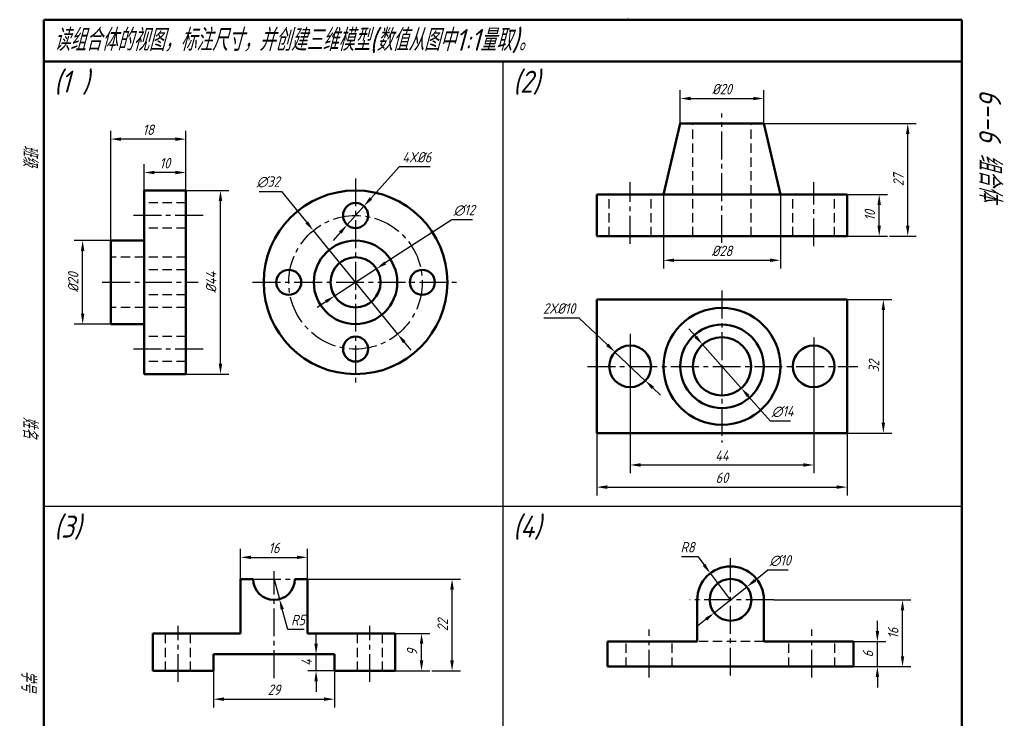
# Model space of a CAD drawing. Header units: millimetres. Extents: x 104 to 341, y -31 to 323.
# Tile 2 of 2: x 104 to 340, y 156 to 323. Entities that reach past the tile are written whole.
import ezdxf

# ---------------------------------------------------------------- set-up
doc = ezdxf.new("R2010")
doc.units = ezdxf.units.MM
doc.header["$LTSCALE"] = 0.7
doc.linetypes.add('CENTER2', pattern=[28.575, 19.05, -3.175, 3.175, -3.175])
doc.linetypes.add('DASHED2', pattern=[9.525, 6.35, -3.175])
for name, color, linetype, lineweight in [('文字层', 227, 'Continuous', 20), ('点画线层', 3, 'CENTER2', 25), ('答案层', 1, 'Continuous', 25), ('粗实线层', 7, 'Continuous', 50), ('虚线层', 2, 'DASHED2', 25)]:
    doc.layers.add(name, color=color, linetype=linetype, lineweight=lineweight)
doc.layers.add('细实线层', color=7, linetype='Continuous')
doc.styles.add('工程字体（斜）', font='gbeitc.shx', dxfattribs={"bigfont": 'gbcbig.shx'})
doc.styles.add('工程斜体', font='gbeitc.shx', dxfattribs={"bigfont": 'gbcbig.shx'})
doc.dimstyles.new('gb35', dxfattribs={"dimtxt": 2.5, "dimasz": 2.5, "dimexe": 2, "dimexo": 0, "dimgap": 1, "dimtad": 1, "dimdsep": 46, "dimtxsty": '工程字体（斜）', "dimcen": 0, "dimadec": 0, "dimazin": 0, "dimtfac": 1, "dimtmove": 0, "dimatfit": 3, "dimfxl": 0, "dimarcsym": 0})
doc.dimstyles.new('直径加引线', dxfattribs={"dimtxt": 2.5, "dimasz": 2.5, "dimexe": 2, "dimexo": 0, "dimgap": 1, "dimtad": 1, "dimtoh": 1, "dimdsep": 46, "dimtxsty": '工程字体（斜）', "dimcen": 0, "dimadec": 0, "dimazin": 0, "dimtfac": 1, "dimtmove": 1, "dimatfit": 3, "dimfxl": 0, "dimarcsym": 0})

# ---------------------------------------------------------------- blocks, each defined once
blk = doc.blocks.new('*D26')
at = {"layer": 'Defpoints', "color": 0}
for p in [(134.05, 286.52), (134.05, 282.22), (144.05, 282.22)]:
    blk.add_point(p, dxfattribs=at)
at = {"layer": '答案层', "color": 0, "lineweight": -2}
for p, q in [((134.05, 282.22), (134.05, 288.52)), ((144.05, 282.22), (144.05, 288.52)), ((141.55, 286.52), (136.55, 286.52))]:
    blk.add_line(p, q, dxfattribs=at)
at = {"layer": '答案层', "color": 0}
for points in [[(136.55, 286.93), (136.55, 286.1), (134.05, 286.52)], [(141.55, 286.93), (141.55, 286.1), (144.05, 286.52)]]:
    blk.add_solid(points, dxfattribs=at)
at = {"layer": '答案层', "color": 0, "insert": (139.05, 288.77), "char_height": 2.5, "attachment_point": 5, "style": '工程字体（斜）'}
blk.add_mtext('10', dxfattribs=at)
blk = doc.blocks.new('*D27')
at = {"layer": 'Defpoints', "color": 0}
for p in [(126.05, 294.52), (144.05, 282.22), (126.05, 270.22)]:
    blk.add_point(p, dxfattribs=at)
at = {"layer": '答案层', "color": 0, "lineweight": -2}
for p, q in [((126.05, 270.22), (126.05, 296.52)), ((144.05, 282.22), (144.05, 296.52)), ((141.55, 294.52), (128.55, 294.52))]:
    blk.add_line(p, q, dxfattribs=at)
at = {"layer": '答案层', "color": 0}
for points in [[(128.55, 294.93), (128.55, 294.1), (126.05, 294.52)], [(141.55, 294.93), (141.55, 294.1), (144.05, 294.52)]]:
    blk.add_solid(points, dxfattribs=at)
at = {"layer": '答案层', "color": 0, "insert": (135.05, 296.77), "char_height": 2.5, "attachment_point": 5, "style": '工程字体（斜）'}
blk.add_mtext('18', dxfattribs=at)
blk = doc.blocks.new('*D28')
at = {"layer": 'Defpoints', "color": 0}
for p in [(119.33, 270.22), (126.05, 270.22), (126.05, 250.22)]:
    blk.add_point(p, dxfattribs=at)
at = {"layer": '答案层', "color": 0, "lineweight": -2}
for p, q in [((126.05, 270.22), (117.33, 270.22)), ((119.33, 252.72), (119.33, 267.72)), ((126.05, 250.22), (117.33, 250.22))]:
    blk.add_line(p, q, dxfattribs=at)
at = {"layer": '答案层', "color": 0}
for points in [[(118.92, 267.72), (119.75, 267.72), (119.33, 270.22)], [(118.92, 252.72), (119.75, 252.72), (119.33, 250.22)]]:
    blk.add_solid(points, dxfattribs=at)
at = {"layer": '答案层', "color": 0, "insert": (117.08, 260.22), "char_height": 2.5, "attachment_point": 5, "rotation": 90, "style": '工程字体（斜）'}
blk.add_mtext('%%c20', dxfattribs=at)
blk = doc.blocks.new('*D29')
at = {"layer": 'Defpoints', "color": 0}
for p in [(144.05, 282.22), (152.36, 282.22), (144.05, 238.22)]:
    blk.add_point(p, dxfattribs=at)
at = {"layer": '答案层', "color": 0, "lineweight": -2}
for p, q in [((144.05, 282.22), (154.36, 282.22)), ((152.36, 240.72), (152.36, 279.72)), ((144.05, 238.22), (154.36, 238.22))]:
    blk.add_line(p, q, dxfattribs=at)
at = {"layer": '答案层', "color": 0}
for points in [[(151.94, 279.72), (152.77, 279.72), (152.36, 282.22)], [(151.94, 240.72), (152.77, 240.72), (152.36, 238.22)]]:
    blk.add_solid(points, dxfattribs=at)
at = {"layer": '答案层', "color": 0, "insert": (150.11, 260.22), "char_height": 2.5, "attachment_point": 5, "rotation": 90, "style": '工程字体（斜）'}
blk.add_mtext('%%c44', dxfattribs=at)
blk = doc.blocks.new('*D32')
at = {"layer": 'Defpoints', "color": 0}
for p in [(186.73, 278.45), (182.73, 273.98)]:
    blk.add_point(p, dxfattribs=at)
at = {"layer": '答案层', "color": 0, "lineweight": -2}
for p, q in [((195.19, 287.92), (188.39, 280.32)), ((202.59, 287.92), (195.19, 287.92)), ((182.73, 273.98), (186.73, 278.45)), ((181.06, 272.12), (179.4, 270.25))]:
    blk.add_line(p, q, dxfattribs=at)
at = {"layer": '答案层', "color": 0}
for points in [[(188.08, 280.6), (188.7, 280.04), (186.73, 278.45)], [(180.75, 272.39), (181.37, 271.84), (182.73, 273.98)]]:
    blk.add_solid(points, dxfattribs=at)
at = {"layer": '答案层', "color": 0, "insert": (199.39, 290.17), "char_height": 2.5, "attachment_point": 5, "style": '工程字体（斜）'}
blk.add_mtext('4X%%c6', dxfattribs=at)
blk = doc.blocks.new('*D33')
at = {"layer": 'Defpoints', "color": 0}
for p in [(174.62, 272.62), (194.83, 247.81)]:
    blk.add_point(p, dxfattribs=at)
at = {"layer": '答案层', "color": 0, "lineweight": -2}
for p, q in [((161.6, 282.01), (166.98, 282.01)), ((166.98, 282.01), (173.05, 274.56)), ((194.83, 247.81), (174.62, 272.62)), ((196.41, 245.87), (197.99, 243.93))]:
    blk.add_line(p, q, dxfattribs=at)
at = {"layer": '答案层', "color": 0}
for points in [[(173.37, 274.83), (172.72, 274.3), (174.62, 272.62)], [(196.73, 246.14), (196.09, 245.61), (194.83, 247.81)]]:
    blk.add_solid(points, dxfattribs=at)
at = {"layer": '答案层', "color": 0, "insert": (163.79, 284.26), "char_height": 2.5, "attachment_point": 5, "style": '工程字体（斜）'}
blk.add_mtext('∅32', dxfattribs=at)
blk = doc.blocks.new('*D34')
at = {"layer": 'Defpoints', "color": 0}
for p in [(189.76, 263.49), (179.7, 256.95)]:
    blk.add_point(p, dxfattribs=at)
at = {"layer": '答案层', "color": 0, "lineweight": -2}
for p, q in [((207.77, 275.21), (191.85, 264.85)), ((212.73, 275.21), (207.77, 275.21)), ((179.7, 256.95), (189.76, 263.49)), ((177.6, 255.58), (175.51, 254.22))]:
    blk.add_line(p, q, dxfattribs=at)
at = {"layer": '答案层', "color": 0}
for points in [[(191.62, 265.2), (192.08, 264.5), (189.76, 263.49)], [(177.38, 255.93), (177.83, 255.23), (179.7, 256.95)]]:
    blk.add_solid(points, dxfattribs=at)
at = {"layer": '答案层', "color": 0, "insert": (210.75, 277.46), "char_height": 2.5, "attachment_point": 5, "style": '工程字体（斜）'}
blk.add_mtext('∅12', dxfattribs=at)
blk = doc.blocks.new('*D35')
at = {"layer": 'Defpoints', "color": 0}
for p in [(246.9, 243.52), (254.17, 236.65)]:
    blk.add_point(p, dxfattribs=at)
at = {"layer": '答案层', "color": 0, "lineweight": -2}
for p, q in [((229.83, 251.7), (238.23, 251.7)), ((238.23, 251.7), (245.08, 245.23)), ((254.17, 236.65), (246.9, 243.52)), ((255.99, 234.94), (257.81, 233.22))]:
    blk.add_line(p, q, dxfattribs=at)
at = {"layer": '答案层', "color": 0}
for points in [[(245.37, 245.54), (244.79, 244.93), (246.9, 243.52)], [(256.27, 235.24), (255.7, 234.63), (254.17, 236.65)]]:
    blk.add_solid(points, dxfattribs=at)
at = {"layer": '答案层', "color": 0, "insert": (233.53, 253.95), "char_height": 2.5, "attachment_point": 5, "style": '工程字体（斜）'}
blk.add_mtext('2X%%c10', dxfattribs=at)
blk = doc.blocks.new('*D36')
at = {"layer": 'Defpoints', "color": 0}
for p in [(267.89, 245.33), (277.17, 234.84)]:
    blk.add_point(p, dxfattribs=at)
at = {"layer": '答案层', "color": 0, "lineweight": -2}
for p, q in [((266.24, 247.2), (264.58, 249.07)), ((267.89, 245.33), (277.17, 234.84)), ((284.13, 226.98), (278.83, 232.97)), ((288.99, 226.98), (284.13, 226.98))]:
    blk.add_line(p, q, dxfattribs=at)
at = {"layer": '答案层', "color": 0}
for points in [[(266.55, 247.48), (265.93, 246.92), (267.89, 245.33)], [(279.14, 233.25), (278.52, 232.7), (277.17, 234.84)]]:
    blk.add_solid(points, dxfattribs=at)
at = {"layer": '答案层', "color": 0, "insert": (287.06, 229.23), "char_height": 2.5, "attachment_point": 5, "style": '工程字体（斜）'}
blk.add_mtext('∅14', dxfattribs=at)
blk = doc.blocks.new('*D38')
at = {"layer": 'Defpoints', "color": 0}
for p in [(302.53, 256.09), (311.21, 256.09), (302.53, 224.09)]:
    blk.add_point(p, dxfattribs=at)
at = {"layer": '答案层', "color": 0, "lineweight": -2}
for p, q in [((302.53, 256.09), (313.21, 256.09)), ((311.21, 226.59), (311.21, 253.59)), ((302.53, 224.09), (313.21, 224.09))]:
    blk.add_line(p, q, dxfattribs=at)
at = {"layer": '答案层', "color": 0}
for points in [[(310.79, 253.59), (311.62, 253.59), (311.21, 256.09)], [(310.79, 226.59), (311.62, 226.59), (311.21, 224.09)]]:
    blk.add_solid(points, dxfattribs=at)
at = {"layer": '答案层', "color": 0, "insert": (308.96, 240.09), "char_height": 2.5, "attachment_point": 5, "rotation": 90, "style": '工程字体（斜）'}
blk.add_mtext('32', dxfattribs=at)
blk = doc.blocks.new('*D40')
at = {"layer": 'Defpoints', "color": 0}
for p in [(250.53, 232.26), (294.53, 232.89), (294.53, 216.46)]:
    blk.add_point(p, dxfattribs=at)
at = {"layer": '答案层', "color": 0, "lineweight": -2}
for p, q in [((250.53, 232.26), (250.53, 214.46)), ((294.53, 232.89), (294.53, 214.46)), ((253.03, 216.46), (292.03, 216.46))]:
    blk.add_line(p, q, dxfattribs=at)
at = {"layer": '答案层', "color": 0}
for points in [[(253.03, 216.88), (253.03, 216.04), (250.53, 216.46)], [(292.03, 216.88), (292.03, 216.04), (294.53, 216.46)]]:
    blk.add_solid(points, dxfattribs=at)
at = {"layer": '答案层', "color": 0, "insert": (272.53, 218.71), "char_height": 2.5, "attachment_point": 5, "style": '工程字体（斜）'}
blk.add_mtext('44', dxfattribs=at)
blk = doc.blocks.new('*D41')
at = {"layer": 'Defpoints', "color": 0}
for p in [(282.53, 304.25), (262.53, 298.25), (282.53, 298.25)]:
    blk.add_point(p, dxfattribs=at)
at = {"layer": '答案层', "color": 0, "lineweight": -2}
for p, q in [((262.53, 298.25), (262.53, 306.25)), ((282.53, 298.25), (282.53, 306.25)), ((265.03, 304.25), (280.03, 304.25))]:
    blk.add_line(p, q, dxfattribs=at)
at = {"layer": '答案层', "color": 0}
for points in [[(265.03, 304.66), (265.03, 303.83), (262.53, 304.25)], [(280.03, 304.66), (280.03, 303.83), (282.53, 304.25)]]:
    blk.add_solid(points, dxfattribs=at)
at = {"layer": '答案层', "color": 0, "insert": (272.53, 306.5), "char_height": 2.5, "attachment_point": 5, "style": '工程字体（斜）'}
blk.add_mtext('%%c20', dxfattribs=at)
blk = doc.blocks.new('*D42')
at = {"layer": 'Defpoints', "color": 0}
for p in [(258.53, 281.25), (286.53, 281.25), (286.53, 265.49)]:
    blk.add_point(p, dxfattribs=at)
at = {"layer": '答案层', "color": 0, "lineweight": -2}
for p, q in [((258.53, 281.25), (258.53, 263.49)), ((286.53, 281.25), (286.53, 263.49)), ((261.03, 265.49), (284.03, 265.49))]:
    blk.add_line(p, q, dxfattribs=at)
at = {"layer": '答案层', "color": 0}
for points in [[(261.03, 265.91), (261.03, 265.08), (258.53, 265.49)], [(284.03, 265.91), (284.03, 265.08), (286.53, 265.49)]]:
    blk.add_solid(points, dxfattribs=at)
at = {"layer": '答案层', "color": 0, "insert": (272.53, 267.74), "char_height": 2.5, "attachment_point": 5, "style": '工程字体（斜）'}
blk.add_mtext('%%c28', dxfattribs=at)
blk = doc.blocks.new('*D43')
at = {"layer": 'Defpoints', "color": 0}
for p in [(242.53, 224.09), (302.53, 224.09), (302.53, 211.15)]:
    blk.add_point(p, dxfattribs=at)
at = {"layer": '答案层', "color": 0, "lineweight": -2}
for p, q in [((242.53, 224.09), (242.53, 209.15)), ((302.53, 224.09), (302.53, 209.15)), ((245.03, 211.15), (300.03, 211.15))]:
    blk.add_line(p, q, dxfattribs=at)
at = {"layer": '答案层', "color": 0}
for points in [[(245.03, 211.57), (245.03, 210.74), (242.53, 211.15)], [(300.03, 211.57), (300.03, 210.74), (302.53, 211.15)]]:
    blk.add_solid(points, dxfattribs=at)
at = {"layer": '答案层', "color": 0, "insert": (272.53, 213.4), "char_height": 2.5, "attachment_point": 5, "style": '工程字体（斜）'}
blk.add_mtext('60', dxfattribs=at)
blk = doc.blocks.new('*D44')
at = {"layer": 'Defpoints', "color": 0}
for p in [(302.53, 281.25), (310.21, 281.25), (302.53, 271.25)]:
    blk.add_point(p, dxfattribs=at)
at = {"layer": '答案层', "color": 0, "lineweight": -2}
for p, q in [((302.53, 281.25), (312.21, 281.25)), ((310.21, 273.75), (310.21, 278.75)), ((302.53, 271.25), (312.21, 271.25))]:
    blk.add_line(p, q, dxfattribs=at)
at = {"layer": '答案层', "color": 0}
for points in [[(309.8, 278.75), (310.63, 278.75), (310.21, 281.25)], [(309.8, 273.75), (310.63, 273.75), (310.21, 271.25)]]:
    blk.add_solid(points, dxfattribs=at)
at = {"layer": '答案层', "color": 0, "insert": (307.96, 276.25), "char_height": 2.5, "attachment_point": 5, "rotation": 90, "style": '工程字体（斜）'}
blk.add_mtext('10', dxfattribs=at)
blk = doc.blocks.new('*D45')
at = {"layer": 'Defpoints', "color": 0}
for p in [(282.53, 298.25), (317.06, 298.25), (312.71, 271.25)]:
    blk.add_point(p, dxfattribs=at)
at = {"layer": '答案层', "color": 0, "lineweight": -2}
for p, q in [((282.53, 298.25), (319.06, 298.25)), ((317.06, 273.75), (317.06, 295.75)), ((312.71, 271.25), (319.06, 271.25))]:
    blk.add_line(p, q, dxfattribs=at)
at = {"layer": '答案层', "color": 0}
for points in [[(316.64, 295.75), (317.47, 295.75), (317.06, 298.25)], [(316.64, 273.75), (317.47, 273.75), (317.06, 271.25)]]:
    blk.add_solid(points, dxfattribs=at)
at = {"layer": '答案层', "color": 0, "insert": (314.81, 284.75), "char_height": 2.5, "attachment_point": 5, "rotation": 90, "style": '工程字体（斜）'}
blk.add_mtext('27', dxfattribs=at)
blk = doc.blocks.new('*D46')
at = {"layer": 'Defpoints', "color": 0}
for p in [(194.19, 176.12), (200.54, 176.12), (194.19, 167.12)]:
    blk.add_point(p, dxfattribs=at)
at = {"layer": '答案层', "color": 0, "lineweight": -2}
for p, q in [((194.19, 176.12), (202.54, 176.12)), ((200.54, 169.62), (200.54, 173.62)), ((194.19, 167.12), (202.54, 167.12))]:
    blk.add_line(p, q, dxfattribs=at)
at = {"layer": '答案层', "color": 0}
for points in [[(200.13, 173.62), (200.96, 173.62), (200.54, 176.12)], [(200.13, 169.62), (200.96, 169.62), (200.54, 167.12)]]:
    blk.add_solid(points, dxfattribs=at)
at = {"layer": '答案层', "color": 0, "insert": (198.29, 171.62), "char_height": 2.5, "attachment_point": 5, "rotation": 90, "style": '工程字体（斜）'}
blk.add_mtext('9', dxfattribs=at)
blk = doc.blocks.new('*D47')
at = {"layer": 'Defpoints', "color": 0}
for p in [(173.19, 189.12), (207.86, 189.12), (203.04, 167.12)]:
    blk.add_point(p, dxfattribs=at)
at = {"layer": '答案层', "color": 0, "lineweight": -2}
for p, q in [((173.19, 189.12), (209.86, 189.12)), ((207.86, 169.62), (207.86, 186.62)), ((203.04, 167.12), (209.86, 167.12))]:
    blk.add_line(p, q, dxfattribs=at)
at = {"layer": '答案层', "color": 0}
for points in [[(207.44, 186.62), (208.28, 186.62), (207.86, 189.12)], [(207.44, 169.62), (208.28, 169.62), (207.86, 167.12)]]:
    blk.add_solid(points, dxfattribs=at)
at = {"layer": '答案层', "color": 0, "insert": (205.61, 178.12), "char_height": 2.5, "attachment_point": 5, "rotation": 90, "style": '工程字体（斜）'}
blk.add_mtext('22', dxfattribs=at)
blk = doc.blocks.new('*D48')
at = {"layer": 'Defpoints', "color": 0}
for p in [(175.27, 171.12), (179.69, 171.12), (179.69, 167.12)]:
    blk.add_point(p, dxfattribs=at)
at = {"layer": '答案层', "color": 0, "lineweight": -2}
for p, q in [((175.27, 173.62), (175.27, 176.12)), ((179.69, 171.12), (173.27, 171.12)), ((175.27, 167.12), (175.27, 171.12)), ((179.69, 167.12), (173.27, 167.12)), ((175.27, 164.62), (175.27, 162.12))]:
    blk.add_line(p, q, dxfattribs=at)
at = {"layer": '答案层', "color": 0}
for points in [[(174.86, 173.62), (175.69, 173.62), (175.27, 171.12)], [(174.86, 164.62), (175.69, 164.62), (175.27, 167.12)]]:
    blk.add_solid(points, dxfattribs=at)
at = {"layer": '答案层', "color": 0, "insert": (173.02, 169.12), "char_height": 2.5, "attachment_point": 5, "rotation": 90, "style": '工程字体（斜）'}
blk.add_mtext('4', dxfattribs=at)
blk = doc.blocks.new('*D51')
at = {"layer": 'Defpoints', "color": 0}
for p in [(173.19, 194.33), (157.19, 189.12), (173.19, 189.12)]:
    blk.add_point(p, dxfattribs=at)
at = {"layer": '答案层', "color": 0, "lineweight": -2}
for p, q in [((157.19, 189.12), (157.19, 196.33)), ((173.19, 189.12), (173.19, 196.33)), ((159.69, 194.33), (170.69, 194.33))]:
    blk.add_line(p, q, dxfattribs=at)
at = {"layer": '答案层', "color": 0}
for points in [[(159.69, 194.75), (159.69, 193.92), (157.19, 194.33)], [(170.69, 194.75), (170.69, 193.92), (173.19, 194.33)]]:
    blk.add_solid(points, dxfattribs=at)
at = {"layer": '答案层', "color": 0, "insert": (165.19, 196.58), "char_height": 2.5, "attachment_point": 5, "style": '工程字体（斜）'}
blk.add_mtext('16', dxfattribs=at)
blk = doc.blocks.new('*D52')
at = {"layer": 'Defpoints', "color": 0}
for p in [(150.69, 167.12), (179.69, 167.12), (179.69, 160.35)]:
    blk.add_point(p, dxfattribs=at)
at = {"layer": '答案层', "color": 0, "lineweight": -2}
for p, q in [((150.69, 167.12), (150.69, 158.35)), ((179.69, 167.12), (179.69, 158.35)), ((153.19, 160.35), (177.19, 160.35))]:
    blk.add_line(p, q, dxfattribs=at)
at = {"layer": '答案层', "color": 0}
for points in [[(153.19, 160.77), (153.19, 159.94), (150.69, 160.35)], [(177.19, 160.77), (177.19, 159.94), (179.69, 160.35)]]:
    blk.add_solid(points, dxfattribs=at)
at = {"layer": '答案层', "color": 0, "insert": (165.19, 162.6), "char_height": 2.5, "attachment_point": 5, "style": '工程字体（斜）'}
blk.add_mtext('29', dxfattribs=at)
blk = doc.blocks.new('*D57')
at = {"layer": 'Defpoints', "color": 0}
for p in [(165.19, 189.12), (166.51, 184.29)]:
    blk.add_point(p, dxfattribs=at)
at = {"layer": '答案层', "color": 0, "lineweight": -2}
for p, q in [((165.19, 189.12), (166.51, 184.29)), ((168.49, 177.06), (167.17, 181.88)), ((172.41, 177.06), (168.49, 177.06))]:
    blk.add_line(p, q, dxfattribs=at)
at = {"layer": '答案层', "color": 0}
blk.add_solid([(167.57, 181.99), (166.77, 181.77), (166.51, 184.29)], dxfattribs=at)
at = {"layer": '答案层', "color": 0, "insert": (170.95, 179.31), "char_height": 2.5, "attachment_point": 5, "style": '工程字体（斜）'}
blk.add_mtext('R5', dxfattribs=at)
blk = doc.blocks.new('*D58')
at = {"layer": 'Defpoints', "color": 0}
for p in [(304.09, 174.15), (309.78, 174.15), (304.09, 168.15)]:
    blk.add_point(p, dxfattribs=at)
at = {"layer": '答案层', "color": 0, "lineweight": -2}
for p, q in [((309.78, 176.65), (309.78, 179.15)), ((304.09, 174.15), (311.78, 174.15)), ((309.78, 168.15), (309.78, 174.15)), ((304.09, 168.15), (311.78, 168.15)), ((309.78, 165.65), (309.78, 163.15))]:
    blk.add_line(p, q, dxfattribs=at)
at = {"layer": '答案层', "color": 0}
for points in [[(309.37, 176.65), (310.2, 176.65), (309.78, 174.15)], [(309.37, 165.65), (310.2, 165.65), (309.78, 168.15)]]:
    blk.add_solid(points, dxfattribs=at)
at = {"layer": '答案层', "color": 0, "insert": (307.53, 171.15), "char_height": 2.5, "attachment_point": 5, "rotation": 90, "style": '工程字体（斜）'}
blk.add_mtext('6', dxfattribs=at)
blk = doc.blocks.new('*D59')
at = {"layer": 'Defpoints', "color": 0}
for p in [(284.95, 184.15), (315.81, 184.15), (311.78, 168.15)]:
    blk.add_point(p, dxfattribs=at)
at = {"layer": '答案层', "color": 0, "lineweight": -2}
for p, q in [((284.95, 184.15), (317.81, 184.15)), ((315.81, 170.65), (315.81, 181.65)), ((311.78, 168.15), (317.81, 168.15))]:
    blk.add_line(p, q, dxfattribs=at)
at = {"layer": '答案层', "color": 0}
for points in [[(315.39, 181.65), (316.22, 181.65), (315.81, 184.15)], [(315.39, 170.65), (316.22, 170.65), (315.81, 168.15)]]:
    blk.add_solid(points, dxfattribs=at)
at = {"layer": '答案层', "color": 0, "insert": (313.56, 176.15), "char_height": 2.5, "attachment_point": 5, "rotation": 90, "style": '工程字体（斜）'}
blk.add_mtext('16', dxfattribs=at)
blk = doc.blocks.new('*D63')
at = {"layer": 'Defpoints', "color": 0}
for p in [(269.75, 190.52), (274.59, 184.15)]:
    blk.add_point(p, dxfattribs=at)
at = {"layer": '答案层', "color": 0, "lineweight": -2}
for p, q in [((262.86, 194.5), (266.73, 194.5)), ((266.73, 194.5), (268.24, 192.51)), ((274.59, 184.15), (269.75, 190.52))]:
    blk.add_line(p, q, dxfattribs=at)
at = {"layer": '答案层', "color": 0}
blk.add_solid([(268.57, 192.76), (267.91, 192.26), (269.75, 190.52)], dxfattribs=at)
at = {"layer": '答案层', "color": 0, "insert": (264.29, 196.75), "char_height": 2.5, "attachment_point": 5, "style": '工程字体（斜）'}
blk.add_mtext('R8', dxfattribs=at)
blk = doc.blocks.new('*D66')
at = {"layer": 'Defpoints', "color": 0}
for p in [(278.51, 187.26), (270.68, 181.03)]:
    blk.add_point(p, dxfattribs=at)
at = {"layer": '答案层', "color": 0, "lineweight": -2}
for p, q in [((283.55, 191.28), (280.46, 188.82)), ((288.4, 191.28), (283.55, 191.28)), ((270.68, 181.03), (278.51, 187.26)), ((268.73, 179.48), (266.77, 177.92))]:
    blk.add_line(p, q, dxfattribs=at)
at = {"layer": '答案层', "color": 0}
for points in [[(280.2, 189.15), (280.72, 188.49), (278.51, 187.26)], [(268.47, 179.8), (268.99, 179.15), (270.68, 181.03)]]:
    blk.add_solid(points, dxfattribs=at)
at = {"layer": '答案层', "color": 0, "insert": (286.48, 193.53), "char_height": 2.5, "attachment_point": 5, "style": '工程字体（斜）'}
blk.add_mtext('∅10', dxfattribs=at)

msp = doc.modelspace()

# ---------------------------------------------------------------- linework, layer by layer
at = {"layer": '点画线层', "color": 7, "ltscale": 0.5}
for p, q in [((272.534, 269.674), (272.534, 300.654)), ((184.727, 285.1), (184.727, 235.1)), ((250.534, 269.473), (250.534, 284.241)), ((294.534, 268.87), (294.534, 284.241)), ((148.197, 276.218), (130.691, 276.218)), ((124.048, 260.218), (147.048, 260.218)), ((160.048, 260.218), (210.048, 260.218)), ((272.534, 258.246), (272.534, 240.086)), ((148.197, 244.218), (130.691, 244.218)), ((240.316, 240.086), (305.06, 240.086)), ((272.534, 240.086), (272.534, 221.83)), ((160.19, 189.117), (170.19, 189.117)), ((165.19, 165.423), (165.19, 191.005)), ((274.594, 166.015), (274.594, 186.58)), ((284.948, 184.149), (264.805, 184.149)), ((142.19, 164.502), (142.19, 177.894)), ((188.19, 164.502), (188.19, 177.894)), ((255.094, 165.508), (255.094, 177.039)), ((294.094, 165.508), (294.094, 177.039))]:
    msp.add_line(p, q, dxfattribs=at)
at = {"layer": '点画线层', "color": 7}
msp.add_line((274.594, 186.58), (274.594, 194.148), dxfattribs=at)
at = {"layer": '点画线层', "color": 7, "ltscale": 0.5}
msp.add_circle((184.727, 260.218), 16, dxfattribs=at)
at = {"layer": '粗实线层', "color": 7, "ltscale": 0.5}
for p, q in [((110.01, 323.13), (110.01, -6.87)), ((320.01, 323.13), (110.01, 323.13)), ((330.01, 323.13), (320.01, 323.13)), ((330.01, -6.87), (330.01, 323.13)), ((330.01, 313.13), (110.01, 313.13)), ((262.534, 298.25), (258.534, 281.25)), ((272.534, 298.25), (262.534, 298.25)), ((272.534, 298.25), (282.534, 298.25)), ((282.534, 298.25), (286.534, 281.25)), ((134.048, 270.218), (134.048, 282.218)), ((144.048, 282.218), (134.048, 282.218)), ((144.048, 282.218), (144.048, 260.218)), ((242.534, 271.25), (242.534, 281.25)), ((242.534, 281.25), (302.534, 281.25)), ((302.534, 281.25), (302.534, 271.25)), ((126.048, 260.218), (126.048, 270.218)), ((126.048, 270.218), (134.048, 270.218)), ((134.048, 270.218), (134.048, 260.218)), ((302.534, 271.25), (242.534, 271.25)), ((126.048, 260.218), (126.048, 250.218)), ((134.048, 250.218), (134.048, 260.218)), ((144.048, 238.218), (144.048, 260.218)), ((302.534, 256.086), (242.534, 256.086)), ((242.534, 256.086), (242.534, 224.086)), ((302.534, 224.086), (302.534, 256.086)), ((126.048, 250.218), (134.048, 250.218)), ((134.048, 250.218), (134.048, 238.218)), ((144.048, 238.218), (134.048, 238.218)), ((242.534, 224.086), (302.534, 224.086)), ((157.19, 189.117), (160.19, 189.117)), ((157.19, 189.117), (157.19, 176.117)), ((170.19, 189.117), (173.19, 189.117)), ((170.19, 189.117), (173.19, 189.117)), ((173.19, 189.117), (173.19, 176.117)), ((266.594, 184.149), (266.594, 174.149)), ((282.594, 184.149), (282.594, 174.149)), ((136.19, 167.117), (136.19, 176.117)), ((157.19, 176.117), (136.19, 176.117)), ((173.19, 176.117), (194.19, 176.117)), ((194.19, 167.117), (194.19, 176.117)), ((266.594, 174.149), (245.094, 174.149)), ((245.094, 174.149), (245.094, 168.149)), ((304.094, 174.149), (282.594, 174.149)), ((304.094, 168.149), (304.094, 174.149)), ((179.69, 171.117), (150.69, 171.117)), ((150.69, 171.117), (150.69, 167.117)), ((179.69, 167.117), (179.69, 171.117)), ((304.094, 168.149), (245.094, 168.149)), ((136.19, 167.117), (150.69, 167.117)), ((179.69, 167.117), (194.19, 167.117))]:
    msp.add_line(p, q, dxfattribs=at)
for centre, radius in [((184.727, 260.218), 22), ((184.727, 276.218), 3), ((184.727, 260.218), 10), ((184.727, 260.218), 6), ((168.727, 260.218), 3), ((200.727, 260.218), 3), ((272.534, 240.086), 14), ((272.534, 240.086), 10), ((184.727, 244.218), 3), ((272.534, 240.086), 7), ((250.534, 240.086), 5), ((294.534, 240.086), 5), ((274.594, 184.149), 5)]:
    msp.add_circle(centre, radius, dxfattribs=at)
for centre, radius, start, end in [((274.594, 184.149), 8, 0, 180), ((165.19, 189.117), 5, 180, 360)]:
    msp.add_arc(centre, radius, start, end, dxfattribs=at)
at = {"layer": '粗实线层', "color": 7}
msp.add_point((250.01, 323.13), dxfattribs=at)
at = {"layer": '细实线层', "color": 7, "ltscale": 0.5}
for p, q in [((220.01, 313.13), (220.01, -6.87)), ((250.534, 247.843), (250.534, 232.257)), ((294.534, 246.972), (294.534, 232.889)), ((330.01, 206.53), (110.01, 206.53))]:
    msp.add_line(p, q, dxfattribs=at)
at = {"layer": '细实线层', "color": 7}
msp.add_point((250.01, 323.13), dxfattribs=at)
at = {"layer": '虚线层', "color": 7, "ltscale": 0.5}
for p, q in [((265.534, 271.25), (265.534, 298.25)), ((279.534, 271.25), (279.534, 298.25)), ((245.534, 271.25), (245.534, 281.25)), ((255.534, 271.25), (255.534, 281.25)), ((289.534, 271.25), (289.534, 281.25)), ((299.534, 271.25), (299.534, 281.25)), ((144.048, 279.218), (134.048, 279.218)), ((144.048, 273.218), (134.048, 273.218)), ((144.048, 266.218), (126.048, 266.218)), ((144.048, 263.204), (134.048, 263.204)), ((144.048, 257.231), (134.048, 257.231)), ((144.048, 254.218), (126.048, 254.218)), ((144.048, 247.218), (134.048, 247.218)), ((144.048, 241.218), (134.048, 241.218)), ((139.19, 167.117), (139.19, 176.117)), ((145.19, 167.117), (145.19, 176.117)), ((185.19, 167.117), (185.19, 176.117)), ((191.19, 167.117), (191.19, 176.117)), ((249.594, 168.149), (249.594, 174.149)), ((260.594, 168.149), (260.594, 174.149)), ((282.594, 174.149), (266.594, 174.149)), ((288.594, 168.149), (288.594, 174.149)), ((299.594, 168.149), (299.594, 174.149))]:
    msp.add_line(p, q, dxfattribs=at)

# ---------------------------------------------------------------- texts
at = {"layer": '文字层', "color": 7, "style": '工程字体（斜）'}
for s, p in [('班级', (105.041, 293.097)), ('姓名', (105.017, 228.015)), ('学号', (104.639, 167.244))]:
    msp.add_text(s, height=3.5, rotation=270, dxfattribs=at).set_placement(p)
at = {"layer": '细实线层', "color": 7, "ltscale": 0.5, "style": '工程斜体'}
for s, p in [('读组合体的视图，标注尺寸，并创建三维模型(数值从图中1:1量取)。', (112.481, 315.66)), ('(1 )', (112.481, 305.66)), ('(2)', (222.481, 305.66)), ('(3)', (112.481, 199.06)), ('(4)', (222.481, 199.06))]:
    msp.add_text(s, height=5.25, dxfattribs=at).set_placement(p)
at = {"layer": '细实线层', "color": 7, "ltscale": 0.5, "style": '工程字体（斜）'}
msp.add_text('    6--6 组合体  ', height=5.25, rotation=270, dxfattribs=at).set_placement((334.178, 317.847))

# ---------------------------------------------------------------- dimensions: what is measured, and where the dimension line sits
at = {"layer": '答案层'}
for base, p1, p2, text, picture, middle in [((282.534, 304.248), (262.534, 298.25), (282.534, 298.25), '%%c20', '*D41', (272.534, 306.498)), ((286.534, 265.493), (258.534, 281.25), (286.534, 281.25), '%%c28', '*D42', (272.534, 267.743))]:
    dim = msp.add_linear_dim(base=base, p1=p1, p2=p2, text=text, dimstyle='直径加引线', dxfattribs=at)
    dim.commit()
    dim.dimension.update_dxf_attribs({"geometry": picture, "text_midpoint": middle})
for base, p1, p2, dimstyle, picture, middle in [((126.048, 294.517), (144.048, 282.218), (126.048, 270.218), 'gb35', '*D27', (135.048, 296.767)), ((134.048, 286.517), (144.048, 282.218), (134.048, 282.218), 'gb35', '*D26', (139.048, 288.767)), ((294.534, 216.46), (250.534, 232.257), (294.534, 232.889), '直径加引线', '*D40', (272.534, 218.71)), ((302.534, 211.154), (242.534, 224.086), (302.534, 224.086), '直径加引线', '*D43', (272.534, 213.404)), ((173.19, 194.332), (157.19, 189.117), (173.19, 189.117), '直径加引线', '*D51', (165.19, 196.582)), ((179.69, 160.352), (150.69, 167.117), (179.69, 167.117), '直径加引线', '*D52', (165.19, 162.602))]:
    dim = msp.add_linear_dim(base=base, p1=p1, p2=p2, dimstyle=dimstyle, dxfattribs=at)
    dim.commit()
    dim.dimension.update_dxf_attribs({"geometry": picture, "text_midpoint": middle})
for base, p1, p2, picture, middle in [((317.057, 298.25), (312.714, 271.25), (282.534, 298.25), '*D45', (314.807, 284.75)), ((310.214, 281.25), (302.534, 271.25), (302.534, 281.25), '*D44', (307.964, 276.25)), ((311.205, 256.086), (302.534, 224.086), (302.534, 256.086), '*D38', (308.955, 240.086)), ((207.86, 189.117), (203.043, 167.117), (173.19, 189.117), '*D47', (205.61, 178.117)), ((315.805, 184.149), (311.785, 168.149), (284.948, 184.149), '*D59', (313.555, 176.149)), ((309.785, 174.149), (304.094, 168.149), (304.094, 174.149), '*D58', (307.535, 171.149)), ((175.272, 171.117), (179.69, 167.117), (179.69, 171.117), '*D48', (173.022, 169.117)), ((200.543, 176.117), (194.19, 167.117), (194.19, 176.117), '*D46', (198.293, 171.617))]:
    dim = msp.add_linear_dim(base=base, p1=p1, p2=p2, angle=90, dimstyle='直径加引线', dxfattribs=at)
    dim.commit()
    dim.dimension.update_dxf_attribs({"geometry": picture, "text_midpoint": middle})
for p1, p2, text, picture, middle in [((182.729, 273.98), (186.726, 278.455), '4X%%c6', '*D32', (195.185, 287.922)), ((254.17, 236.654), (246.898, 243.519), '2X%%c10', '*D35', (238.228, 251.704))]:
    dim = msp.add_diameter_dim_2p(p1=p1, p2=p2, text=text, dimstyle='直径加引线', dxfattribs=at)
    dim.commit()
    dim.dimension.update_dxf_attribs({"geometry": picture, "text_midpoint": middle, "dimtype": 163})
for p1, p2, picture, middle in [((194.831, 247.811), (174.624, 272.624), '*D33', (166.977, 282.014)), ((179.698, 256.945), (189.757, 263.49), '*D34', (207.773, 275.212)), ((267.895, 245.328), (277.173, 234.844), '*D36', (284.131, 226.981)), ((270.682, 181.034), (278.505, 187.263), '*D66', (283.549, 191.278))]:
    dim = msp.add_diameter_dim_2p(p1=p1, p2=p2, dimstyle='直径加引线', dxfattribs=at)
    dim.commit()
    dim.dimension.update_dxf_attribs({"geometry": picture, "text_midpoint": middle, "dimtype": 163})
for base, p1, p2, text, picture, middle in [((152.358, 282.218), (144.048, 238.218), (144.048, 282.218), '%%c44', '*D29', (150.108, 260.218)), ((119.332, 270.218), (126.048, 250.218), (126.048, 270.218), '%%c20', '*D28', (117.082, 260.218))]:
    dim = msp.add_linear_dim(base=base, p1=p1, p2=p2, angle=90, text=text, dimstyle='gb35', dxfattribs=at)
    dim.commit()
    dim.dimension.update_dxf_attribs({"geometry": picture, "text_midpoint": middle})
for center, mpoint, picture, middle in [((274.594, 184.149), (269.753, 190.518), '*D63', (264.295, 196.748)), ((165.19, 189.117), (166.512, 184.294), '*D57', (170.953, 179.311))]:
    dim = msp.add_radius_dim(center=center, mpoint=mpoint, dimstyle='直径加引线', dxfattribs=at)
    dim.commit()
    dim.dimension.update_dxf_attribs({"geometry": picture, "text_midpoint": middle})

doc.saveas('drawing.dxf')
